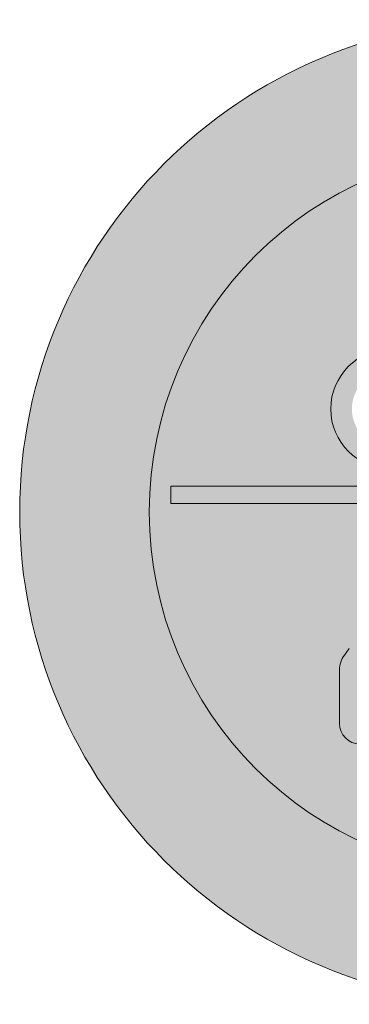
# Model space of a CAD drawing. Header units: metres. Extents: x -0.002 to 0.002, y -0.002 to 0.002.
import ezdxf

# ---------------------------------------------------------------- set-up
doc = ezdxf.new("R2010")
doc.units = ezdxf.units.M
doc.layers.add('VKZ_260-00_flf', color=1, linetype='Continuous', lineweight=0)
doc.layers.add('VKZ_260-00_sym', color=7, linetype='Continuous', lineweight=0)

msp = doc.modelspace()

# ---------------------------------------------------------------- hatches: boundary and pattern name
at = {"layer": 'VKZ_260-00_flf'}
h = msp.add_hatch(color=256, dxfattribs=at)
h.dxf.hatch_style = 1
h.paths.add_polyline_path([(-0.002000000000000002, 0, 1), (0.002000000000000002, 0, 1)])
h.paths.add_polyline_path([(0.001473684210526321, 0, -1), (-0.001473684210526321, 0, -1)], flags=16)
h.paths.add_polyline_path([(0.001385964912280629, 0.0001052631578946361), (0.001385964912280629, 3.50877192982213e-05), (-0.001385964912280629, 3.50877192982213e-05), (-0.001385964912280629, 0.0001052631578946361)], flags=0)
h.paths.add_polyline_path([(0.0002503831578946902, 0.00041866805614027, -1), (0.000736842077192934, 0.00041866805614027, -1)], flags=0)
h.paths.add_polyline_path([(0.0003362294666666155, 0.00041866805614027, -1), (0.0006509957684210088, 0.00041866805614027, -1)], flags=0)
h.paths.add_polyline_path([(0.0005997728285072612, 0.0006980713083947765), (0.000595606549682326, 0.0006925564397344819), (0.0005908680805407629, 0.0006883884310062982), (0.0005857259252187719, 0.0006857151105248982), (0.0005811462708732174, 0.0006847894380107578), (0.0004936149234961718, 0.0006847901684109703, 0.5140386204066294), (0.0002417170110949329, 0.0003328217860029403), (0.0002243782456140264, 0.0003333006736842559), (0.0002073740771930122, 0.0003337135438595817), (0.0001907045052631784, 0.0003340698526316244), (0.0001743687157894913, 0.0003343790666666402), (0.0001583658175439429, 0.0003346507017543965), (0.0001426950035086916, 0.0003348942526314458), (0.0001273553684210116, 0.0003351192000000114), (0.0001123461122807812, 0.0003353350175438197), (9.766634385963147e-05, 0.0003355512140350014), (8.331522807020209e-05, 0.00033577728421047), (6.92919157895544e-05, 0.0003360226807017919), (5.559554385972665e-05, 0.000336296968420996), (4.222526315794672e-05, 0.0003366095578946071), (2.918022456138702e-05, 0.0003369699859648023), (1.645957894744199e-05, 0.0003373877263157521), (4.062470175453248e-06, 0.0003378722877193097), (-8.011957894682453e-06, 0.0003384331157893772), (-1.976454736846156e-05, 0.0003390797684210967), (-3.119616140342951e-05, 0.0003398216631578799), (-4.230764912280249e-05, 0.0003406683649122), (-5.309985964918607e-05, 0.0003416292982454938), (-6.357364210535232e-05, 0.0003427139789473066), (-7.372985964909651e-05, 0.0003439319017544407), (-8.35693543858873e-05, 0.0003452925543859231), (-9.309298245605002e-05, 0.0003468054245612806), (-0.0001023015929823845, 0.0003484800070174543), (-0.0001111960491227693, 0.0003503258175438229), (-0.0001197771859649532, 0.0003523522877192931), (-0.0001280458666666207, 0.0003545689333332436), (-0.0001360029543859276, 0.0003569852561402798), (-0.0001436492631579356, 0.000359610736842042), (-0.0001509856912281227, 0.0003624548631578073), (-0.0001580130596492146, 0.0003655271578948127), (-0.0001647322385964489, 0.0003688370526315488), (-0.000171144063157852, 0.0003723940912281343), (-0.0001772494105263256, 0.0003762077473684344), (-0.0001830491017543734, 0.0003802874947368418), (-0.0001885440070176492, 0.0003846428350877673), (-0.0001937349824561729, 0.0003892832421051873), (-0.0001986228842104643, 0.0003942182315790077), (-0.0002032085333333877, 0.0003994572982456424), (-0.0002074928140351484, 0.0004050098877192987), (-0.0002114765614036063, 0.0004108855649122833), (-0.0002151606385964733, 0.0004170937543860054), (-0.0002185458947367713, 0.0004236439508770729), (-0.0002216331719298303, 0.0004305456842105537), (-0.00022442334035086, 0.0004378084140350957), (-0.0002269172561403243, 0.0004454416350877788), (-0.000229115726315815, 0.0004534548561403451), (-0.00023101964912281, 0.0004618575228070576), (-0.0002369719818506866, 0.0004890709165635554, 0.3650242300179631), (-0.0005193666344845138, 0.0006835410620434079), (-0.0005221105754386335, 0.0006891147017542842), (-0.0005248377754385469, 0.0006946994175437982), (-0.00052753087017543, 0.0007002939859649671), (-0.0005301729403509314, 0.0007058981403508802), (-0.0005327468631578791, 0.0007115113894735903), (-0.000535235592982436, 0.0007171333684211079), (-0.0005376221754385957, 0.0007227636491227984), (-0.0005398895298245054, 0.0007284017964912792), (-0.0005420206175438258, 0.0007340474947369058), (-0.0005439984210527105, 0.000739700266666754), (-0.0005458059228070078, 0.0007453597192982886), (-0.0005474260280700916, 0.0007510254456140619), (-0.0005488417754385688, 0.0007566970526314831), (-0.0005500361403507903, 0.0007623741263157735), (-0.0005509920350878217, 0.0007680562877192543), (-0.0005516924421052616, 0.0007737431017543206), (-0.0005521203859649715, 0.0007794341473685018), (-0.0005522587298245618, 0.0007851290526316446), (-0.0005520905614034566, 0.000790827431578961), (-0.0005515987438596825, 0.0007965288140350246), (-0.0005507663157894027, 0.0008022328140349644), (-0.0005495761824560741, 0.0008079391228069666), (-0.000548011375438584, 0.0008136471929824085), (-0.0005460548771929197, 0.0008193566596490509), (-0.0005436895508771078, 0.0008250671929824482), (-0.0005408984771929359, 0.0008307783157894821), (-0.000537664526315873, 0.0008364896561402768), (-0.000533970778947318, 0.0008422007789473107), (-0.0005298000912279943, 0.0008479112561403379), (-0.0005251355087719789, 0.0008536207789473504), (-0.0005199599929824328, 0.0008593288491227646), (-0.0005142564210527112, 0.0008650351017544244), (-0.0005080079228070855, 0.0008707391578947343), (-0.0005011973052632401, 0.0008764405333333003), (-0.0004938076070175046, 0.0008821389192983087), (-0.0004858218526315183, 0.0008878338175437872), (-0.0004772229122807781, 0.0008935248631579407), (-0.0004679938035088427, 0.0008992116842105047), (-0.0004581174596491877, 0.0009048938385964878), (-0.0004475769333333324, 0.000910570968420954), (-0.0004363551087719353, 0.0009162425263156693), (-0.0004244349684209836, 0.0009219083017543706), (-0.0004117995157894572, 0.0009275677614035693), (-0.0003984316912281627, 0.0009332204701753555), (-0.0003843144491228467, 0.0009388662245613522), (-0.0003694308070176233, 0.0009445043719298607), (-0.0003537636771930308, 0.0009501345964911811), (-0.0003372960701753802, 0.0009557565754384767), (-0.0003200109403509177, 0.0009613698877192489), (-0.0003018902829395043, 0.0009669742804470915, 0.06244764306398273), (-0.0003076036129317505, 0.0009174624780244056), (-3.740162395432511e-05, 0.001121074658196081, -0.4145471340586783), (0.0001229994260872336, 0.001098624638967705), (0.0001229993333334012, 0.00109862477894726), (0.0002658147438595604, 0.0009091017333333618), (0.0001139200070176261, 0.000794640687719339), (-4.293614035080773e-05, 0.001002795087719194), (-0.0002824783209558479, 0.000822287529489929, 0.2156076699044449), (-0.0001500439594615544, 0.0007237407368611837, -0.3907733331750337), (-9.299910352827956e-05, 0.000776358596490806), (-9.299929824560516e-05, 0.0007763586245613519), (0.0001276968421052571, 0.0007763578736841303), (0.0002795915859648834, 0.0008908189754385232), (0.0003354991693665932, 0.0008166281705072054, -0.09859226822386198), (0.0003549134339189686, 0.0007763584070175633), (0.0005820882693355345, 0.0007763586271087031), (0.0005874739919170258, 0.0007747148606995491), (0.0005925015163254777, 0.0007715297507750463), (0.0005970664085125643, 0.0007668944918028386), (0.0006010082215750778, 0.0007609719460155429), (0.0006041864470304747, 0.0007539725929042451), (0.0006061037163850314, 0.0007474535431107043), (0.0006072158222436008, 0.0007419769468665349), (0.0006078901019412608, 0.0007363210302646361), (0.0006081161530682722, 0.0007305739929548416), (0.0006078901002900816, 0.0007248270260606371), (0.0006072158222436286, 0.0007191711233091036), (0.000605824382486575, 0.0007123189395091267), (0.0006032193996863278, 0.000704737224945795)], flags=0)
h.paths.add_polyline_path([(0.0005823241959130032, 0.000684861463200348), (0.0005803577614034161, 0.0006848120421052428), (0.0005839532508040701, 0.0006851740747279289), (0.0005857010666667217, 0.0006858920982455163)], flags=0)
h.paths.add_polyline_path([(0.0005932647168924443, 0.0006903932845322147), (0.0005955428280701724, 0.000692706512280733), (0.0005977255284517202, 0.0006952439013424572), (0.0005996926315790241, 0.0006981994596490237), (0.000601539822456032, 0.0007013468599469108), (0.0006031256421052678, 0.0007048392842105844), (0.0006045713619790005, 0.0007084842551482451), (0.0006057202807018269, 0.0007123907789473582), (0.0006067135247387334, 0.0007164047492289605), (0.0006076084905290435, 0.0007219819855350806), (0.0006080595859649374, 0.0007276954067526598), (0.0006080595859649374, 0.000733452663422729), (0.0006076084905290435, 0.0007391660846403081), (0.0006067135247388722, 0.0007447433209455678), (0.0006053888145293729, 0.0007500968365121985), (0.0006040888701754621, 0.0007538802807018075), (0.0006026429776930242, 0.000757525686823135), (0.0006009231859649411, 0.0007608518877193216), (0.0005990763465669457, 0.000763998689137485), (0.0005969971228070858, 0.0007667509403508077), (0.0005948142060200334, 0.0007692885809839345), (0.0005924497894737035, 0.0007713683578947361), (0.0005900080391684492, 0.0007732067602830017), (0.0005874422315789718, 0.0007745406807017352), (0.0005839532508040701, 0.0007759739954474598), (0.0005821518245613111, 0.0007761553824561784), (0.0005857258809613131, 0.0007754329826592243), (0.0005908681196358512, 0.0007727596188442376), (0.0005956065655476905, 0.0007685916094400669), (0.0005997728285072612, 0.0007630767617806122), (0.0006032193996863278, 0.0007564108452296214), (0.0006053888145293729, 0.0007500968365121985), (0.0006067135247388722, 0.0007447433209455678), (0.0006076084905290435, 0.0007391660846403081), (0.0006080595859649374, 0.000733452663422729), (0.0006080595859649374, 0.0007276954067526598), (0.0006076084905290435, 0.0007219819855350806), (0.0006067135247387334, 0.0007164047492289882), (0.0006050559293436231, 0.0007097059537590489), (0.0006021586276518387, 0.0007024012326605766), (0.0005984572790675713, 0.0006960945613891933), (0.0005940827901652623, 0.0006910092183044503)], flags=0)
h.paths.add_polyline_path([(0.0006265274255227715, -0.0004943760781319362, 0.05835895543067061), (0.0006617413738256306, -0.0005548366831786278), (0.0006816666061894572, -0.0005814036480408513, -0.1623025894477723), (0.00070175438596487, -0.0006415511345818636), (0.0007017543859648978, -0.0008588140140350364, -0.4142135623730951), (0.0006182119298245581, -0.0009423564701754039), (-0.0006182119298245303, -0.0009423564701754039, -0.4142135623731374), (-0.0007017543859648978, -0.0008588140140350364), (-0.00070175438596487, -0.0006416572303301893, -0.1622528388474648), (-0.0006817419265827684, -0.0005815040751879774), (-0.0006615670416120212, -0.0005546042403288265, 0.05829646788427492), (-0.0006264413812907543, -0.000494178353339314), (-0.0004943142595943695, -0.0001905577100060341, -0.2985058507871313), (-0.000417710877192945, -0.000140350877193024), (0.000417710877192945, -0.000140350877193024, -0.2985058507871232), (0.0004943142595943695, -0.0001905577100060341)], flags=0)
h.paths.add_polyline_path([(0.000543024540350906, -0.0005079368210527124), (-0.000543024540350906, -0.0005079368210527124), (-0.0004281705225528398, -0.0002440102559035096, -0.298560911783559), (-0.0003975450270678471, -0.0002238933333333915), (0.000397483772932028, -0.0002238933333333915, -0.2984496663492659), (0.000428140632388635, -0.000243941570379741)], flags=0)
h.paths.add_polyline_path([(0.0006182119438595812, -0.0006917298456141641, -1), (0.0004177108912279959, -0.0006917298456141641, -1)], flags=0)
h.paths.add_polyline_path([(0.0006182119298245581, -0.0009757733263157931), (0.0006182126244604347, -0.001159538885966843, -0.4142146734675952), (0.0005681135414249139, -0.001209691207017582), (0.0004678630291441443, -0.001209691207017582, -0.4143685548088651), (0.0004177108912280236, -0.001159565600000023), (0.000417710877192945, -0.0009757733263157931)], flags=0)
h.paths.add_polyline_path([(0.0001051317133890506, 0.001145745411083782, 0.3125162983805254), (-5.116203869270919e-05, 0.001139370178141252), (-9.173052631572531e-05, 0.001108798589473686), (-0.0001429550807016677, 0.001101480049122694), (-0.0001429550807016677, 0.001181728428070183), (-4.933263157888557e-05, 0.001195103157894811), (-4.933263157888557e-05, 0.001261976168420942), (-0.000143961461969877, 0.001248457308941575, -0.6127493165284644), (9.150650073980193e-05, 0.001315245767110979, -0.3467111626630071)], flags=0)
h.paths.add_polyline_path([(-0.000736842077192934, 0.00041866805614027, -1), (-0.0002503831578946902, 0.00041866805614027, -1)], flags=0)
h.paths.add_polyline_path([(-0.0006509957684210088, 0.00041866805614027, -1), (-0.0003362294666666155, 0.00041866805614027, -1)], flags=0)
h.paths.add_polyline_path([(-0.0004177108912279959, -0.0006917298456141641, -1), (-0.0006182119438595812, -0.0006917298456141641, -1)], flags=0)
h.paths.add_polyline_path([(-0.000417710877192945, -0.0009757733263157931), (-0.0004177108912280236, -0.001159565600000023, -0.4140585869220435), (-0.0004678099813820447, -0.001209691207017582), (-0.0005680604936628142, -0.001209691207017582, -0.4142146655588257), (-0.0006182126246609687, -0.001159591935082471), (-0.0006182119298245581, -0.0009757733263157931)], flags=0)
at = {"layer": 'VKZ_260-00_flf', "true_color": 0xffffff}
h = msp.add_hatch(color=7, dxfattribs=at)
h.dxf.hatch_style = 1
h.paths.add_polyline_path([(0.001473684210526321, 0, 1), (-0.001473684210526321, 0, 1)])
h.paths.add_polyline_path([(-0.001385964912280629, 3.50877192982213e-05), (-0.001385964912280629, 0.0001052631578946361), (0.001385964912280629, 0.0001052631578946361), (0.001385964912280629, 3.50877192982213e-05)], flags=16)
h.paths.add_polyline_path([(0.0006265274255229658, -0.0004943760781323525, 0.05835895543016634), (0.0006617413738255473, -0.0005548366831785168), (0.0006816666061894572, -0.0005814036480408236, -0.162302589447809), (0.00070175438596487, -0.0006415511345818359), (0.0007017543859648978, -0.0008588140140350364, -0.4142135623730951), (0.0006182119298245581, -0.0009423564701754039), (-0.0006182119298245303, -0.0009423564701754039, -0.4142135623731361), (-0.0007017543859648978, -0.0008588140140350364), (-0.00070175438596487, -0.000641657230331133, -0.1622528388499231), (-0.0006817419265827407, -0.0005815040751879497), (-0.0006615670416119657, -0.000554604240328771, 0.05829646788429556), (-0.0006264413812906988, -0.000494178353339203), (-0.0004943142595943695, -0.0001905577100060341, -0.2985058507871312), (-0.000417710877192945, -0.000140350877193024), (0.000417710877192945, -0.000140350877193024, -0.2985058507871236), (0.0004943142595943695, -0.0001905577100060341)], flags=16)
h.paths.add_polyline_path([(0.000543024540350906, -0.0005079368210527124), (-0.000543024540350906, -0.0005079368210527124), (-0.0004281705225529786, -0.0002440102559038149, -0.2985609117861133), (-0.0003975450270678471, -0.0002238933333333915), (0.000397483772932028, -0.0002238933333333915, -0.2984496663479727), (0.0004281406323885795, -0.0002439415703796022)], flags=0)
h.paths.add_polyline_path([(0.0006182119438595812, -0.0006917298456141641, -1), (0.0004177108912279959, -0.0006917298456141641, -1)], flags=0)
h.paths.add_polyline_path([(0.0002503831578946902, 0.00041866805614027, -1), (0.000736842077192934, 0.00041866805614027, -1)], flags=16)
h.paths.add_polyline_path([(0.0003362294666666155, 0.00041866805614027, -1), (0.0006509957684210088, 0.00041866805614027, -1)], flags=0)
h.paths.add_polyline_path([(0.0006182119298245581, -0.0009757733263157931), (0.0006182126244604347, -0.001159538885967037, -0.4142146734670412), (0.0005681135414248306, -0.001209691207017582), (0.0004678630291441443, -0.001209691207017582, -0.4143685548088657), (0.0004177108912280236, -0.001159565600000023), (0.000417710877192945, -0.0009757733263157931)], flags=16)
h.paths.add_polyline_path([(0.0002243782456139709, 0.0003333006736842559), (0.0002073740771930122, 0.0003337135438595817), (0.0001907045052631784, 0.0003340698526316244), (0.0001743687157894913, 0.0003343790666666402), (0.0001583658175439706, 0.0003346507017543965), (0.0001426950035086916, 0.0003348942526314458), (0.0001273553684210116, 0.0003351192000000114), (0.0001123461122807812, 0.0003353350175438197), (9.766634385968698e-05, 0.0003355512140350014), (8.331522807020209e-05, 0.00033577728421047), (6.92919157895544e-05, 0.0003360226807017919), (5.559554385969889e-05, 0.000336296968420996), (4.222526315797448e-05, 0.0003366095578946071), (2.918022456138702e-05, 0.0003369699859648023), (1.645957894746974e-05, 0.0003373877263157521), (4.062470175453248e-06, 0.0003378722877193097), (-8.011957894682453e-06, 0.0003384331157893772), (-1.97645473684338e-05, 0.0003390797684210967), (-3.119616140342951e-05, 0.0003398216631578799), (-4.230764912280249e-05, 0.0003406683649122), (-5.309985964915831e-05, 0.0003416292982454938), (-6.357364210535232e-05, 0.0003427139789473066), (-7.372985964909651e-05, 0.0003439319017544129), (-8.35693543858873e-05, 0.0003452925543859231), (-9.309298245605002e-05, 0.0003468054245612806), (-0.0001023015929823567, 0.0003484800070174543), (-0.0001111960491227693, 0.0003503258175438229), (-0.0001197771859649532, 0.0003523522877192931), (-0.0001280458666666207, 0.0003545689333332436), (-0.0001360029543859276, 0.0003569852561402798), (-0.0001436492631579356, 0.000359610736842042), (-0.0001509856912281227, 0.0003624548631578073), (-0.0001580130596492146, 0.0003655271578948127), (-0.0001647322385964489, 0.0003688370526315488), (-0.000171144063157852, 0.0003723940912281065), (-0.0001772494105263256, 0.0003762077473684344), (-0.0001830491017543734, 0.0003802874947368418), (-0.0001885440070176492, 0.0003846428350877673), (-0.0001937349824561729, 0.0003892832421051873), (-0.0001986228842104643, 0.0003942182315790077), (-0.0002032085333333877, 0.0003994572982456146), (-0.0002074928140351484, 0.0004050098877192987), (-0.0002114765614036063, 0.0004108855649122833), (-0.0002151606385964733, 0.0004170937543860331), (-0.0002185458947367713, 0.0004236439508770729), (-0.0002216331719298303, 0.0004305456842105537), (-0.00022442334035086, 0.000437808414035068), (-0.0002269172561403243, 0.0004454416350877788), (-0.000229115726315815, 0.0004534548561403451), (-0.00023101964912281, 0.0004618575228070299), (-0.0002369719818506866, 0.0004890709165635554, 0.3650242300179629), (-0.0005193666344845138, 0.0006835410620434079), (-0.0005221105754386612, 0.000689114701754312), (-0.0005248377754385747, 0.0006946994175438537), (-0.0005275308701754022, 0.0007002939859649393), (-0.0005301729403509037, 0.0007058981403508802), (-0.0005327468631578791, 0.0007115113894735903), (-0.000535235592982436, 0.0007171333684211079), (-0.0005376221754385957, 0.0007227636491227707), (-0.0005398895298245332, 0.0007284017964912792), (-0.0005420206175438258, 0.0007340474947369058), (-0.0005439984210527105, 0.0007397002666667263), (-0.0005458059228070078, 0.0007453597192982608), (-0.0005474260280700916, 0.0007510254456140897), (-0.0005488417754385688, 0.0007566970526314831), (-0.0005500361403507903, 0.0007623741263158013), (-0.0005509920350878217, 0.0007680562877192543), (-0.0005516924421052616, 0.0007737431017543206), (-0.0005521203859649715, 0.000779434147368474), (-0.0005522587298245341, 0.0007851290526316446), (-0.0005520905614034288, 0.000790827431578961), (-0.0005515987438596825, 0.0007965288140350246), (-0.0005507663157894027, 0.0008022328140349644), (-0.0005495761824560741, 0.0008079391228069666), (-0.000548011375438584, 0.0008136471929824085), (-0.0005460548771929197, 0.0008193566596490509), (-0.0005436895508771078, 0.0008250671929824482), (-0.0005408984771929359, 0.0008307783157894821), (-0.000537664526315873, 0.0008364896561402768), (-0.000533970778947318, 0.0008422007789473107), (-0.0005298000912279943, 0.0008479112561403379), (-0.0005251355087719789, 0.0008536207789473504), (-0.0005199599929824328, 0.0008593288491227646), (-0.0005142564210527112, 0.0008650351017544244), (-0.0005080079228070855, 0.0008707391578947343), (-0.0005011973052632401, 0.0008764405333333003), (-0.0004938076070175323, 0.0008821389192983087), (-0.0004858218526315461, 0.0008878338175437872), (-0.0004772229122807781, 0.0008935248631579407), (-0.0004679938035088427, 0.0008992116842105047), (-0.0004581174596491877, 0.0009048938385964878), (-0.0004475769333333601, 0.000910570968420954), (-0.000436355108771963, 0.0009162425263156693), (-0.0004244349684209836, 0.0009219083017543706), (-0.0004117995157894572, 0.0009275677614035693), (-0.0003984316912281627, 0.0009332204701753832), (-0.0003843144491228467, 0.0009388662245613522), (-0.0003694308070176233, 0.0009445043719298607), (-0.0003537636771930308, 0.0009501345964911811), (-0.0003372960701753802, 0.0009557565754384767), (-0.0003200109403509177, 0.0009613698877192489), (-0.0003018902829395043, 0.0009669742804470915, 0.06244764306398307), (-0.0003076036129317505, 0.0009174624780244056), (-3.740162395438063e-05, 0.001121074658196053, -0.4145471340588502), (0.0001229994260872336, 0.001098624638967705), (0.0001229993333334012, 0.00109862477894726), (0.0002658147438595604, 0.0009091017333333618), (0.0001139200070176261, 0.000794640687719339), (-4.293614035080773e-05, 0.001002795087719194), (-0.0002824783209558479, 0.000822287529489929, 0.2156076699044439), (-0.0001500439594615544, 0.0007237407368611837, -0.3907733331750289), (-9.299910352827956e-05, 0.000776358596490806), (-9.299929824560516e-05, 0.0007763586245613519), (0.0001276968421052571, 0.0007763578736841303), (0.0002795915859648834, 0.0008908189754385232), (0.0003354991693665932, 0.0008166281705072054, -0.09859226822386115), (0.0003549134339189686, 0.0007763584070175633), (0.0005820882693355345, 0.0007763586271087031), (0.0005874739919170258, 0.0007747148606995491), (0.0005925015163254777, 0.0007715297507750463), (0.0005970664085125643, 0.0007668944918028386), (0.0006010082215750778, 0.0007609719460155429), (0.0006041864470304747, 0.0007539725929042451), (0.0006061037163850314, 0.0007474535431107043), (0.0006072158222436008, 0.0007419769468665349), (0.0006078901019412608, 0.0007363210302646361), (0.0006081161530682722, 0.0007305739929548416), (0.0006078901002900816, 0.0007248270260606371), (0.0006072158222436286, 0.0007191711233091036), (0.000605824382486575, 0.0007123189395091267), (0.0006032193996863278, 0.000704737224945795), (0.0005997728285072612, 0.0006980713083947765), (0.000595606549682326, 0.0006925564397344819), (0.0005908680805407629, 0.0006883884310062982), (0.0005857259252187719, 0.0006857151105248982), (0.0005811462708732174, 0.0006847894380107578), (0.0004936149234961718, 0.000684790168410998, 0.5140386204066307), (0.0002417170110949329, 0.0003328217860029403)], flags=16)
h.paths.add_polyline_path([(0.0005823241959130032, 0.000684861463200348), (0.0005803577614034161, 0.0006848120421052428), (0.0005839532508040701, 0.0006851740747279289), (0.0005857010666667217, 0.0006858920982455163)], flags=16)
h.paths.add_polyline_path([(0.0005932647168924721, 0.0006903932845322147), (0.0005955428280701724, 0.000692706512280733), (0.0005977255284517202, 0.0006952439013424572), (0.0005996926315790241, 0.0006981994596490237), (0.000601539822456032, 0.0007013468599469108), (0.0006031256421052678, 0.0007048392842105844), (0.0006045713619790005, 0.0007084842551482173), (0.0006057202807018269, 0.0007123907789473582), (0.0006067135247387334, 0.0007164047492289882), (0.0006076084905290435, 0.0007219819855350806), (0.0006080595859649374, 0.0007276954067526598), (0.0006080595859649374, 0.000733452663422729), (0.0006076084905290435, 0.0007391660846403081), (0.0006067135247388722, 0.0007447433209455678), (0.0006053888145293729, 0.0007500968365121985), (0.0006040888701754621, 0.0007538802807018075), (0.0006026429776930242, 0.000757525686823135), (0.0006009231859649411, 0.0007608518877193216), (0.0005990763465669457, 0.000763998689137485), (0.0005969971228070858, 0.0007667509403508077), (0.0005948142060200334, 0.0007692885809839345), (0.0005924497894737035, 0.0007713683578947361), (0.000590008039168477, 0.0007732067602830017), (0.0005874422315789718, 0.0007745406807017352), (0.0005839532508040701, 0.0007759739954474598), (0.0005821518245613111, 0.0007761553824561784), (0.0005857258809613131, 0.0007754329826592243), (0.0005908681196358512, 0.0007727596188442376), (0.0005956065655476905, 0.0007685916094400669), (0.0005997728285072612, 0.0007630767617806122), (0.0006032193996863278, 0.0007564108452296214), (0.0006053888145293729, 0.0007500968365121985), (0.0006067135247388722, 0.0007447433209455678), (0.0006076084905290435, 0.0007391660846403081), (0.0006080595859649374, 0.000733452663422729), (0.0006080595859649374, 0.0007276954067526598), (0.0006076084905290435, 0.0007219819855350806), (0.0006067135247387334, 0.0007164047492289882), (0.0006050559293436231, 0.0007097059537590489), (0.0006021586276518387, 0.0007024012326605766), (0.0005984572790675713, 0.0006960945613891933), (0.0005940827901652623, 0.0006910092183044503)], flags=16)
h.paths.add_polyline_path([(-0.000736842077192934, 0.00041866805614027, -1), (-0.0002503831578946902, 0.00041866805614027, -1)], flags=16)
h.paths.add_polyline_path([(-0.0004177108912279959, -0.0006917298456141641, -1), (-0.0006182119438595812, -0.0006917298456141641, -1)], flags=0)
h.paths.add_polyline_path([(-0.0006509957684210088, 0.00041866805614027, -1), (-0.0003362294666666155, 0.00041866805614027, -1)], flags=0)
h.paths.add_polyline_path([(-0.000417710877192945, -0.0009757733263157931), (-0.0004177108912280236, -0.001159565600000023, -0.4140585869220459), (-0.0004678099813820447, -0.001209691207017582), (-0.0005680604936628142, -0.001209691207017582, -0.4142146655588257), (-0.0006182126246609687, -0.001159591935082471), (-0.0006182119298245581, -0.0009757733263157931)], flags=16)
h.paths.add_polyline_path([(-5.116203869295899e-05, 0.00113937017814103), (-9.173052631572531e-05, 0.001108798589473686), (-0.0001429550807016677, 0.001101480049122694), (-0.0001429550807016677, 0.001181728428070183), (-4.933263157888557e-05, 0.001195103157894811), (-4.933263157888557e-05, 0.001261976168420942), (-0.000143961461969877, 0.001248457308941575, -0.6127493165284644), (9.150650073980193e-05, 0.001315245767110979, -0.3467111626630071), (0.0001051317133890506, 0.001145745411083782, 0.3125162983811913)], flags=16)
at = {"layer": 'VKZ_260-00_sym'}
h = msp.add_hatch(color=256, dxfattribs=at)
h.dxf.hatch_style = 1
h.paths.add_polyline_path([(9.150650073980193e-05, 0.001315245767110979, 0.6127493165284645), (-0.000143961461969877, 0.001248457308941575), (-4.933263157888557e-05, 0.001261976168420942), (-4.933263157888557e-05, 0.001195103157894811), (-0.0001429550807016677, 0.001181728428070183), (-0.0001429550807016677, 0.001101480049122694), (-9.173052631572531e-05, 0.001108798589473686), (-5.116203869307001e-05, 0.001139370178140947, -0.3125162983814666), (0.0001051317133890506, 0.001145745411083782, 0.3467111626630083)])
h.paths.add_polyline_path([(0.0001229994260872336, 0.001098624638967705, 0.4145471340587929), (-3.740162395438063e-05, 0.001121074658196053), (-0.0003076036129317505, 0.0009174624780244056, -0.06244764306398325), (-0.0003018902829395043, 0.0009669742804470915), (-0.0003200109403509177, 0.0009613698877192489), (-0.0003372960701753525, 0.0009557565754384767), (-0.0003537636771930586, 0.0009501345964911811), (-0.0003694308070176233, 0.0009445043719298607), (-0.0003843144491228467, 0.0009388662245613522), (-0.0003984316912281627, 0.0009332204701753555), (-0.0004117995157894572, 0.0009275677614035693), (-0.0004244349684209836, 0.0009219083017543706), (-0.0004363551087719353, 0.0009162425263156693), (-0.0004475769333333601, 0.000910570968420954), (-0.0004581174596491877, 0.0009048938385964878), (-0.0004679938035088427, 0.0008992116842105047), (-0.0004772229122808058, 0.0008935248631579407), (-0.0004858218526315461, 0.0008878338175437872), (-0.0004938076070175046, 0.0008821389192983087), (-0.0005011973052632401, 0.0008764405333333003), (-0.0005080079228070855, 0.0008707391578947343), (-0.0005142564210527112, 0.0008650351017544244), (-0.0005199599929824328, 0.0008593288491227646), (-0.0005251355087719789, 0.0008536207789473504), (-0.0005298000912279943, 0.0008479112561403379), (-0.000533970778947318, 0.0008422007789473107), (-0.000537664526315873, 0.0008364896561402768), (-0.0005408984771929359, 0.0008307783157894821), (-0.0005436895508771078, 0.0008250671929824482), (-0.0005460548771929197, 0.0008193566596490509), (-0.000548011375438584, 0.0008136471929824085), (-0.0005495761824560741, 0.0008079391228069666), (-0.0005507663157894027, 0.0008022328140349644), (-0.0005515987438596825, 0.0007965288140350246), (-0.0005520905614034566, 0.000790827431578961), (-0.0005522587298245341, 0.0007851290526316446), (-0.0005521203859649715, 0.0007794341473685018), (-0.0005516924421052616, 0.0007737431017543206), (-0.0005509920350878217, 0.0007680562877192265), (-0.0005500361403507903, 0.0007623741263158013), (-0.0005488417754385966, 0.0007566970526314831), (-0.0005474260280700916, 0.0007510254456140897), (-0.0005458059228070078, 0.0007453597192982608), (-0.0005439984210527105, 0.0007397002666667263), (-0.0005420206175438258, 0.0007340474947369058), (-0.0005398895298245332, 0.0007284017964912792), (-0.0005376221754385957, 0.0007227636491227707), (-0.000535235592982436, 0.0007171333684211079), (-0.0005327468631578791, 0.0007115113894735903), (-0.0005301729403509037, 0.0007058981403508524), (-0.0005275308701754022, 0.0007002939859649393), (-0.0005248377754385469, 0.0006946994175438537), (-0.0005221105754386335, 0.0006891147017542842), (-0.0005193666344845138, 0.0006835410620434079, -0.3650242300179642), (-0.0002369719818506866, 0.0004890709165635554), (-0.00023101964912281, 0.0004618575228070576), (-0.000229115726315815, 0.0004534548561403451), (-0.0002269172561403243, 0.0004454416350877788), (-0.00022442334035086, 0.000437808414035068), (-0.0002216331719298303, 0.0004305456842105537), (-0.0002185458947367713, 0.0004236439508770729), (-0.0002151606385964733, 0.0004170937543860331), (-0.0002114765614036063, 0.0004108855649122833), (-0.0002074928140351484, 0.0004050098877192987), (-0.0002032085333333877, 0.0003994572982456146), (-0.0001986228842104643, 0.0003942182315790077), (-0.0001937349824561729, 0.0003892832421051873), (-0.0001885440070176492, 0.0003846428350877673), (-0.0001830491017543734, 0.0003802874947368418), (-0.0001772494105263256, 0.0003762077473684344), (-0.000171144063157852, 0.0003723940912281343), (-0.0001647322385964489, 0.0003688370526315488), (-0.0001580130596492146, 0.0003655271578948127), (-0.0001509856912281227, 0.0003624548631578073), (-0.0001436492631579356, 0.000359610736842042), (-0.0001360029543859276, 0.0003569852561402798), (-0.0001280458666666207, 0.0003545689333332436), (-0.0001197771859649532, 0.0003523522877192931), (-0.0001111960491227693, 0.0003503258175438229), (-0.0001023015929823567, 0.0003484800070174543), (-9.309298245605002e-05, 0.0003468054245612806), (-8.35693543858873e-05, 0.0003452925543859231), (-7.372985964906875e-05, 0.0003439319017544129), (-6.357364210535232e-05, 0.0003427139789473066), (-5.309985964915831e-05, 0.0003416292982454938), (-4.230764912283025e-05, 0.0003406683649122), (-3.119616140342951e-05, 0.0003398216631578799), (-1.97645473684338e-05, 0.0003390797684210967), (-8.011957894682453e-06, 0.0003384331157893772), (4.062470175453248e-06, 0.0003378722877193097), (1.645957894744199e-05, 0.0003373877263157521), (2.918022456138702e-05, 0.0003369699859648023), (4.222526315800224e-05, 0.0003366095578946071), (5.559554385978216e-05, 0.000336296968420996), (6.929191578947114e-05, 0.0003360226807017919), (8.331522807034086e-05, 0.00033577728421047), (9.766634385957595e-05, 0.0003355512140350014), (0.0001123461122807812, 0.0003353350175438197), (0.0001273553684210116, 0.0003351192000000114), (0.0001426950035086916, 0.0003348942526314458), (0.0001583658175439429, 0.0003346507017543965), (0.0001743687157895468, 0.0003343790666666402), (0.0001907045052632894, 0.0003340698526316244), (0.0002073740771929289, 0.0003337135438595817), (0.0002243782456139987, 0.0003333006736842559), (0.0002417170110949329, 0.0003328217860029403, -0.5140386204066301), (0.0004936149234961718, 0.000684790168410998), (0.0004936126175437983, 0.0006847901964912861), (0.0005794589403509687, 0.0006847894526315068), (0.0005803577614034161, 0.0006848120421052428), (0.0005821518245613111, 0.0006849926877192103), (0.0005839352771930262, 0.0006853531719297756), (0.0005857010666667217, 0.0006858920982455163), (0.0005874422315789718, 0.0006866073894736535), (0.0005891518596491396, 0.0006874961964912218), (0.0005908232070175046, 0.0006885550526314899), (0.0005924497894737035, 0.0006897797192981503), (0.0005940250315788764, 0.0006911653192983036), (0.0005955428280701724, 0.000692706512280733), (0.0005969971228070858, 0.000694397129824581), (0.0005983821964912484, 0.0006962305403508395), (0.0005996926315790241, 0.0006981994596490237), (0.0006009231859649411, 0.0007002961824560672), (0.00060206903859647, 0.0007025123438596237), (0.0006031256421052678, 0.0007048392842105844), (0.0006040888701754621, 0.0007072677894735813), (0.0006049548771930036, 0.0007097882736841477), (0.0006057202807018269, 0.0007123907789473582), (0.0006063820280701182, 0.0007150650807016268), (0.0006069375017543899, 0.0007178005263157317), (0.0006073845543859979, 0.0007205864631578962), (0.0006077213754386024, 0.0007234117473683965), (0.0006079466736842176, 0.0007262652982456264), (0.0006080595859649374, 0.0007291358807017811), (0.0006080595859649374, 0.0007320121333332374), (0.0006079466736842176, 0.0007348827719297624), (0.0006077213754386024, 0.0007377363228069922), (0.0006073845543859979, 0.0007405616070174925), (0.0006069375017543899, 0.0007433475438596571), (0.0006063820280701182, 0.0007460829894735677), (0.0006057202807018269, 0.0007487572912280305), (0.0006049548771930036, 0.0007513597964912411), (0.0006040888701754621, 0.0007538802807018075), (0.0006031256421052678, 0.0007563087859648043), (0.00060206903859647, 0.000758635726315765), (0.0006009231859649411, 0.0007608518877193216), (0.0005996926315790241, 0.0007629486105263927), (0.0005983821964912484, 0.0007649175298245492), (0.0005969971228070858, 0.0007667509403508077), (0.0005955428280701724, 0.0007684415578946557), (0.0005940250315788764, 0.0007699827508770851), (0.0005924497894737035, 0.0007713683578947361), (0.0005908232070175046, 0.0007725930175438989), (0.0005891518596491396, 0.0007736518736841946), (0.0005874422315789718, 0.0007745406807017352), (0.0005857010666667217, 0.0007752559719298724), (0.0005839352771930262, 0.000775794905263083), (0.0005821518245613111, 0.0007761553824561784), (0.0005803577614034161, 0.0007763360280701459), (0.0005794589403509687, 0.0007763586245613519), (0.0003549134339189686, 0.0007763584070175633, 0.0985922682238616), (0.0003354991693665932, 0.0008166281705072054), (0.0002795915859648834, 0.0008908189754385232), (0.0001276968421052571, 0.0007763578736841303), (-9.299910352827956e-05, 0.000776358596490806, 0.3907733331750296), (-0.0001500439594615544, 0.0007237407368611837, -0.2156076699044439), (-0.0002824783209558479, 0.000822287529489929), (-4.293614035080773e-05, 0.001002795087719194), (0.0001139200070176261, 0.000794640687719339), (0.0002658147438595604, 0.0009091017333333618)])
h.paths.add_polyline_path([(0.0002503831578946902, 0.00041866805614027, 1), (0.000736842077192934, 0.00041866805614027, 1)])
h.paths.add_polyline_path([(0.0006509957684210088, 0.00041866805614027, -1), (0.0003362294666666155, 0.00041866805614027, -1)], flags=16)
h.paths.add_polyline_path([(-0.0002503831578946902, 0.00041866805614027, 1), (-0.000736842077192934, 0.00041866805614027, 1)])
h.paths.add_polyline_path([(-0.0006509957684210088, 0.00041866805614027, -1), (-0.0003362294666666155, 0.00041866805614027, -1)], flags=16)
h.paths.add_polyline_path([(0.001385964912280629, 0.0001052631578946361), (-0.001385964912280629, 0.0001052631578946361), (-0.001385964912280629, 3.50877192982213e-05), (0.001385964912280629, 3.50877192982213e-05)])
h.paths.add_polyline_path([(0.00070175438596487, -0.0006415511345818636, 0.1623025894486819), (0.0006816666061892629, -0.0005814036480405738), (0.0006617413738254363, -0.0005548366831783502, -0.05835895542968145), (0.0006265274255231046, -0.0004943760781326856), (0.0004943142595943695, -0.0001905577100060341, 0.2985058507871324), (0.000417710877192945, -0.000140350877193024), (-0.000417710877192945, -0.000140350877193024, 0.2985058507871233), (-0.0004943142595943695, -0.0001905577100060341), (-0.0006264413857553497, -0.0004941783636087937, -0.05829645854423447), (-0.0006615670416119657, -0.000554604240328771), (-0.0006817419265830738, -0.0005815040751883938, 0.1622528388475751), (-0.00070175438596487, -0.0006416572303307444), (-0.0007017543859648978, -0.0008588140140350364, 0.4142135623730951), (-0.0006182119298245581, -0.0009423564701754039), (0.0006182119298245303, -0.0009423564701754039, 0.4142135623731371), (0.0007017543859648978, -0.0008588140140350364)])
h.paths.add_polyline_path([(-0.000543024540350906, -0.0005079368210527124), (-0.0004281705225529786, -0.0002440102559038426, -0.2985609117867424), (-0.0003975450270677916, -0.0002238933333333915), (0.000397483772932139, -0.0002238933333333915, -0.2984496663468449), (0.0004281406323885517, -0.0002439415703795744), (0.000543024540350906, -0.0005079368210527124)], flags=16)
h.paths.add_polyline_path([(-0.0004177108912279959, -0.0006917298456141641, -1), (-0.0006182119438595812, -0.0006917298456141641, -1)], flags=16)
h.paths.add_polyline_path([(0.0006182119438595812, -0.0006917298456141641, -1), (0.0004177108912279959, -0.0006917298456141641, -1)], flags=16)
h.paths.add_polyline_path([(-0.000417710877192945, -0.0009757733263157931), (-0.0006182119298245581, -0.0009757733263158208), (-0.0006182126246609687, -0.00115959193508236, 0.414214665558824), (-0.0005680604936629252, -0.001209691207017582), (-0.0004678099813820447, -0.001209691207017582, 0.4140585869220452), (-0.0004177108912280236, -0.001159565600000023)])
h.paths.add_polyline_path([(0.0006182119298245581, -0.0009757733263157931), (0.000417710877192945, -0.0009757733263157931), (0.0004177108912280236, -0.001159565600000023, 0.4143685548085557), (0.0004678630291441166, -0.001209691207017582), (0.0005681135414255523, -0.001209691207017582, 0.4142146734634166), (0.0006182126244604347, -0.001159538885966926)])

# ---------------------------------------------------------------- linework, layer by layer
for p, q in [((-0.001385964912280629, 0.0001052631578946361), (0.001385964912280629, 0.0001052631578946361)), ((-0.001385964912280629, 3.50877192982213e-05), (-0.001385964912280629, 0.0001052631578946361)), ((0.001385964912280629, 3.50877192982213e-05), (-0.001385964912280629, 3.50877192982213e-05)), ((-0.0006817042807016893, -0.0005814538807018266), (-0.0006616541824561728, -0.0005547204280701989)), ((-0.00070175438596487, -0.0008588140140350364), (-0.00070175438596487, -0.0006416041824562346))]:
    msp.add_line(p, q, dxfattribs=at)
for centre, radius in [((0, 0), 0.002), ((0, 0), 0.001473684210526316), ((-0.0004936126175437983, 0.00041866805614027), 0.0002432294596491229)]:
    msp.add_circle(centre, radius, dxfattribs=at)
for centre, radius, start, end in [((-0.0006015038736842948, -0.0006416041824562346), 0.0001002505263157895, 143.1300959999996, 180), ((-0.0006182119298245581, -0.0008588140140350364), 8.35424561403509e-05, 180, 270)]:
    msp.add_arc(centre, radius, start, end, dxfattribs=at)

doc.saveas('drawing.dxf')
